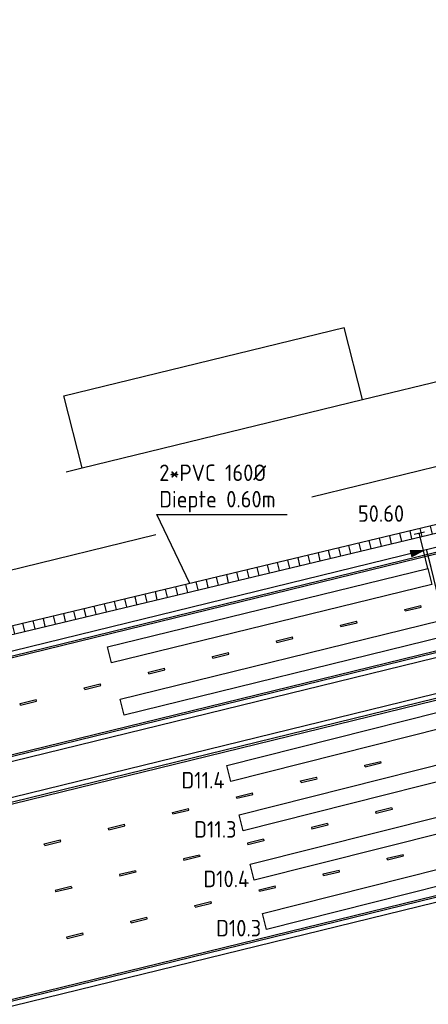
# Model space of a CAD drawing. Extents: x 124708 to 143435, y 487373 to 494715.
# Tile 25 of 32: x 143234 to 143259, y 487454 to 487513. Entities that reach past the tile are written whole.
import ezdxf
from ezdxf.enums import TextEntityAlignment as Align

# ---------------------------------------------------------------- set-up
doc = ezdxf.new("R2010")
doc.units = 0
doc.header["$LTSCALE"] = 0.25
doc.header["$MEASUREMENT"] = 0
doc.layers.get('0').update_dxf_attribs({"linetype": 'CONTINUOUS'})
for name, color, linetype in [('01-CALQUE', 1, 'CONTINUOUS'), ('BUIS', 1, 'CONTINUOUS'), ('GEBOUW', 252, 'CONTINUOUS'), ('KABEL-500', 3, 'CONTINUOUS'), ('LUS-T-CODE', 1, 'CONTINUOUS'), ('LUSSEN', 7, 'CONTINUOUS'), ('MAAT-T-CODE', 7, 'CONTINUOUS'), ('MAATVOERING', 7, 'CONTINUOUS'), ('MARKERING', 9, 'CONTINUOUS'), ('ONDERGROND', 7, 'CONTINUOUS'), ('UITSLIJPER', 1, 'CONTINUOUS')]:
    doc.layers.add(name, color=color, linetype=linetype)
doc.styles.add('I020-0', font='isocp.shx', dxfattribs={"height": 1})
doc.styles.add('I020-1', font='ISO.shx', dxfattribs={"height": 2})
doc.styles.add('ISO', font='isocp.shx')

# ---------------------------------------------------------------- blocks, each defined once
blk = doc.blocks.new('V_20X1')
blk.add_3dface([(0.5, 0), (0.5, -20), (-0.5, -20), (-0.5, 0)])
at = {"layer": 'LUS-T-CODE', "linetype": 'CONTINUOUS', "style": 'I020-1'}
blk.add_attdef('LUS', text='', height=1, rotation=345.32284, dxfattribs=at).set_placement((-0.206, -21.765), align=Align.MIDDLE_CENTER)
blk = doc.blocks.new('V_P2')
for p, q in [((0, 0), (0.78, 0.194)), ((0.78, 0.181), (0, 0)), ((0, 0), (0.78, 0.171)), ((0.78, 0.159), (0, 0)), ((0, 0), (0.78, 0.146)), ((0.78, 0.135), (0, 0)), ((0, 0), (0.78, 0.121)), ((0.78, 0.11), (0, 0)), ((0, 0), (0.78, 0.097)), ((0.78, 0.085), (0, 0)), ((0, 0), (0.78, 0.073)), ((0.78, 0.06), (0, 0)), ((0, 0), (0.78, 0.049)), ((0.78, 0.037), (0, 0)), ((0, 0), (0.78, 0.026)), ((0.78, 0.012), (0, 0)), ((0, 0), (0.78, 0)), ((0.78, -0.194), (0, 0)), ((0, 0), (0.78, -0.097)), ((0, 0), (0.78, -0.146)), ((0, 0), (0.78, -0.049)), ((0, 0), (0.78, 0)), ((0.78, -0.181), (0, 0)), ((0, 0), (0.78, -0.171)), ((0.78, -0.159), (0, 0)), ((0.78, -0.135), (0, 0)), ((0, 0), (0.78, -0.121)), ((0.78, -0.11), (0, 0)), ((0, 0), (0.78, -0.073)), ((0.78, -0.037), (0, 0)), ((0, 0), (0.78, -0.026)), ((0.78, -0.06), (0, 0)), ((0.78, -0.085), (0, 0)), ((0.78, -0.012), (0, 0)), ((0.78, -0.194), (0.78, 0.194))]:
    blk.add_line(p, q)
at = {"layer": 'MAATVOERING', "style": 'I020-0', "flags": 1}
blk.add_attdef('MAAT', (-446006.76, 243439.275), '', height=1, dxfattribs=at)
blk = doc.blocks.new('NB_KAA0')
at = {"color": 1}
blk.add_3dface([(1189, 0), (1189, 841), (0, 841), (0, 0)], dxfattribs=at)
at = {"color": 5}
blk.add_3dface([(1179, 10), (1179, 831), (25, 831), (25, 10)], dxfattribs=at)
at = {"layer": 'MAATVOERING', "style": 'I020-0', "flags": 1}
for tag in ['PLOTDATUM', 'FILENAAM']:
    blk.add_attdef(tag, (-285681, -974749), '', height=1, dxfattribs=at)
blk = doc.blocks.new('V_DOORSN')
at = {"layer": 'BUIS', "linetype": 'CONTINUOUS', "style": 'ISO'}
for tag, p in [('1', (0, 3.2)), ('2', (0, 0))]:
    blk.add_attdef(tag, p, '', height=2, dxfattribs=at)
at = {"layer": 'BUIS', "linetype": 'CONTINUOUS', "style": 'ISO', "flags": 1}
for tag in ['4', '3', '5', '7', '6']:
    blk.add_attdef(tag, (0, 0), '', height=1, dxfattribs=at)

msp = doc.modelspace()

# ---------------------------------------------------------------- hatches: boundary and pattern name
at = {"layer": 'BUIS', "linetype": 'CONTINUOUS'}
h = msp.add_hatch(dxfattribs=at)
h.set_pattern_fill('LINE', color=256, scale=0.1, style=0, pattern_type=2)
h.set_pattern_definition([(283.4126, (143283.193, 487479.281), (0.61768, 0.147296), [])])
h.paths.add_polyline_path([(143272.652, 487485.829), (143272.71, 487485.585), (143223.989, 487473.967), (143223.931, 487474.21), (143223.873, 487474.454), (143272.594, 487486.072)])

# ---------------------------------------------------------------- linework, layer by layer
at = {"layer": 'BUIS'}
for p, q in [((143244.258, 487479.315), (143242.254, 487483.484)), ((143242.254, 487483.484), (143250.166, 487483.484))]:
    msp.add_line(p, q, dxfattribs=at)
at = {"layer": 'BUIS', "flags": 128}
msp.add_lwpolyline([(143272.652, 487485.829), (143272.594, 487486.072), (143223.873, 487474.454), (143223.931, 487474.21), (143223.989, 487473.967), (143272.71, 487485.585)], close=True, dxfattribs=at)
at = {"layer": 'GEBOUW'}
for p, q in [((143236.624, 487490.692), (143253.63, 487494.824)), ((143254.736, 487490.462), (143253.63, 487494.824)), ((143254.736, 487490.462), (143261.123, 487492.014)), ((143237.73, 487486.328), (143236.624, 487490.692)), ((143237.73, 487486.328), (143254.736, 487490.462)), ((143251.657, 487484.57), (143274.449, 487490.108)), ((143236.761, 487486.082), (143237.73, 487486.328)), ((143233.128, 487480.067), (143242.201, 487482.272))]:
    msp.add_line(p, q, dxfattribs=at)
at = {"layer": 'KABEL-500'}
for p, q in [((143257.869, 487482.303), (143258.487, 487482.451)), ((143258.431, 487481.318), (143258.178, 487482.377))]:
    msp.add_line(p, q, dxfattribs=at)
at = {"layer": 'MARKERING'}
for p, q in [((143274.717, 487484.995), (143225.383, 487472.918)), ((143274.74, 487484.897), (143225.406, 487472.82)), ((143277.382, 487479.677), (143214.163, 487464.2)), ((143277.406, 487479.58), (143214.187, 487464.103)), ((143257.292, 487477.746), (143258.263, 487477.984)), ((143257.316, 487477.648), (143258.287, 487477.886)), ((143258.287, 487477.886), (143258.263, 487477.984)), ((143281.084, 487477.7), (143228.968, 487464.943)), ((143281.107, 487477.602), (143229.012, 487464.849)), ((143257.315, 487477.649), (143257.292, 487477.746)), ((143257.304, 487477.697), (143257.304, 487477.695)), ((143253.406, 487476.795), (143254.378, 487477.033)), ((143253.43, 487476.697), (143253.406, 487476.795)), ((143253.418, 487476.746), (143253.419, 487476.744)), ((143253.43, 487476.697), (143254.402, 487476.935)), ((143254.401, 487476.935), (143254.378, 487477.032)), ((143249.521, 487475.844), (143250.492, 487476.082)), ((143249.545, 487475.746), (143250.516, 487475.984)), ((143250.516, 487475.984), (143250.492, 487476.081)), ((143249.545, 487475.746), (143249.521, 487475.844)), ((143249.533, 487475.795), (143249.533, 487475.793)), ((143245.636, 487474.893), (143246.607, 487475.131)), ((143245.66, 487474.795), (143245.636, 487474.892)), ((143245.648, 487474.844), (143245.648, 487474.842)), ((143245.66, 487474.795), (143246.631, 487475.033)), ((143246.631, 487475.033), (143246.607, 487475.13)), ((143241.75, 487473.942), (143242.722, 487474.179)), ((143241.774, 487473.844), (143241.751, 487473.941)), ((143241.762, 487473.893), (143241.763, 487473.891)), ((143241.774, 487473.844), (143242.746, 487474.081)), ((143242.746, 487474.082), (143242.722, 487474.179)), ((143237.865, 487472.991), (143238.836, 487473.228)), ((143237.889, 487472.893), (143238.86, 487473.13)), ((143238.86, 487473.131), (143238.837, 487473.228)), ((143237.889, 487472.893), (143237.865, 487472.99)), ((143237.877, 487472.942), (143237.878, 487472.94)), ((143233.98, 487472.039), (143234.951, 487472.277)), ((143234.004, 487471.942), (143233.98, 487472.039)), ((143233.992, 487471.99), (143233.992, 487471.989)), ((143234.004, 487471.941), (143234.975, 487472.179)), ((143234.975, 487472.18), (143234.951, 487472.277)), ((143254.867, 487468.297), (143255.839, 487468.534)), ((143254.891, 487468.199), (143254.867, 487468.296)), ((143254.879, 487468.248), (143254.88, 487468.246)), ((143254.891, 487468.199), (143255.863, 487468.436)), ((143255.863, 487468.437), (143255.839, 487468.534)), ((143250.982, 487467.345), (143251.953, 487467.583)), ((143251.006, 487467.248), (143250.982, 487467.345)), ((143250.994, 487467.296), (143250.995, 487467.295)), ((143251.006, 487467.247), (143251.977, 487467.485)), ((143251.977, 487467.486), (143251.954, 487467.583)), ((143247.097, 487466.394), (143248.068, 487466.632)), ((143247.121, 487466.296), (143248.092, 487466.534)), ((143248.092, 487466.535), (143248.068, 487466.632)), ((143247.121, 487466.297), (143247.097, 487466.394)), ((143247.109, 487466.345), (143247.109, 487466.343)), ((143243.212, 487465.443), (143244.183, 487465.681)), ((143243.235, 487465.346), (143243.212, 487465.443)), ((143243.224, 487465.394), (143243.224, 487465.392)), ((143243.236, 487465.345), (143244.207, 487465.583)), ((143244.207, 487465.583), (143244.183, 487465.681)), ((143256.503, 487465.713), (143255.532, 487465.475)), ((143255.532, 487465.475), (143255.556, 487465.377)), ((143256.527, 487465.615), (143255.556, 487465.377)), ((143256.504, 487465.712), (143256.527, 487465.615)), ((143256.515, 487465.664), (143256.515, 487465.666)), ((143277.66, 487464.92), (143220.456, 487450.917)), ((143277.684, 487464.823), (143220.459, 487450.815)), ((143239.326, 487464.492), (143240.298, 487464.73)), ((143240.321, 487464.632), (143240.298, 487464.729)), ((143252.618, 487464.762), (143251.647, 487464.524)), ((143252.642, 487464.664), (143251.671, 487464.426)), ((143252.618, 487464.761), (143252.642, 487464.664)), ((143252.63, 487464.713), (143252.63, 487464.715)), ((143239.35, 487464.395), (143239.326, 487464.492)), ((143239.338, 487464.443), (143239.339, 487464.441)), ((143239.35, 487464.394), (143240.322, 487464.632)), ((143251.647, 487464.523), (143251.671, 487464.426)), ((143235.441, 487463.541), (143236.412, 487463.779)), ((143235.465, 487463.443), (143235.441, 487463.541)), ((143235.465, 487463.443), (143236.436, 487463.681)), ((143236.436, 487463.681), (143236.412, 487463.778)), ((143248.733, 487463.811), (143247.762, 487463.573)), ((143247.762, 487463.572), (143247.785, 487463.475)), ((143248.757, 487463.713), (143247.786, 487463.475)), ((143248.733, 487463.81), (143248.757, 487463.713)), ((143248.745, 487463.762), (143248.744, 487463.763)), ((143244.848, 487462.859), (143243.876, 487462.622)), ((143244.848, 487462.859), (143244.872, 487462.762)), ((143256.23, 487462.661), (143257.202, 487462.898)), ((143257.226, 487462.801), (143257.202, 487462.898)), ((143243.876, 487462.621), (143243.9, 487462.524)), ((143244.872, 487462.761), (143243.9, 487462.524)), ((143244.86, 487462.81), (143244.859, 487462.812)), ((143256.254, 487462.563), (143256.23, 487462.66)), ((143256.242, 487462.612), (143256.243, 487462.61)), ((143256.254, 487462.563), (143257.226, 487462.8)), ((143240.962, 487461.908), (143239.991, 487461.671)), ((143239.991, 487461.67), (143240.015, 487461.573)), ((143240.986, 487461.81), (143240.015, 487461.573)), ((143240.962, 487461.908), (143240.986, 487461.811)), ((143240.974, 487461.859), (143240.974, 487461.861)), ((143252.345, 487461.709), (143253.316, 487461.947)), ((143252.369, 487461.612), (143252.345, 487461.709)), ((143252.357, 487461.66), (143252.357, 487461.658)), ((143252.369, 487461.611), (143253.34, 487461.849)), ((143253.34, 487461.85), (143253.316, 487461.947)), ((143237.077, 487460.957), (143236.106, 487460.719)), ((143236.106, 487460.719), (143236.13, 487460.622)), ((143237.101, 487460.859), (143236.13, 487460.621)), ((143237.077, 487460.957), (143237.101, 487460.86)), ((143237.089, 487460.908), (143237.089, 487460.91)), ((143248.46, 487460.758), (143249.431, 487460.996)), ((143248.484, 487460.661), (143248.46, 487460.758)), ((143248.472, 487460.709), (143248.472, 487460.707)), ((143248.484, 487460.66), (143249.455, 487460.898)), ((143249.455, 487460.898), (143249.431, 487460.996)), ((143244.574, 487459.807), (143245.546, 487460.045)), ((143244.598, 487459.709), (143245.57, 487459.947)), ((143245.57, 487459.947), (143245.546, 487460.044)), ((143244.598, 487459.71), (143244.575, 487459.807)), ((143244.586, 487459.758), (143244.587, 487459.756)), ((143240.689, 487458.856), (143241.661, 487459.094)), ((143240.713, 487458.758), (143240.689, 487458.856)), ((143240.701, 487458.807), (143240.702, 487458.805)), ((143240.713, 487458.758), (143241.685, 487458.996)), ((143241.684, 487458.996), (143241.661, 487459.093)), ((143236.804, 487457.905), (143237.775, 487458.143)), ((143237.799, 487458.045), (143237.775, 487458.142)), ((143236.828, 487457.807), (143236.804, 487457.904)), ((143236.816, 487457.856), (143236.816, 487457.854)), ((143236.828, 487457.807), (143237.799, 487458.045))]:
    msp.add_line(p, q, dxfattribs=at)
at = {"layer": 'ONDERGROND'}
for p, q in [((143274.686, 487485.297), (143224.454, 487473)), ((143277.478, 487479.289), (143214.258, 487463.812)), ((143228.83, 487465.218), (143286.901, 487479.433)), ((143277.551, 487464.482), (143220.538, 487450.525))]:
    msp.add_line(p, q, dxfattribs=at)
at = {"layer": 'UITSLIJPER'}
msp.add_line((143258.698, 487480.225), (143258.431, 487481.318), dxfattribs=at)
at = {"layer": 'UITSLIJPER', "flags": 128}
msp.add_lwpolyline([(143259.665, 487477.116), (143258.892, 487480.273), (143258.625, 487481.365)], dxfattribs=at)

# ---------------------------------------------------------------- block references
at = {"layer": '01-CALQUE', "xscale": 0.5, "yscale": 0.5, "zscale": 0.5}
msp.add_blockref('NB_KAA0', (142840.5, 487374.5), dxfattribs=at)
at = {"layer": 'BUIS'}
ref = msp.add_blockref('V_DOORSN', (143242.41, 487483.922), dxfattribs=dict(at, xscale=0.5, yscale=0.5, zscale=0.5))
ref.add_attrib('3', '2*PVC 160%%c', (143242.41, 487485.522), dxfattribs={"linetype": 'CONTINUOUS', "height": 1, "style": 'ISO'})
ref.add_attrib('4', 'Diepte 0.60m', (143242.41, 487483.922), dxfattribs={"linetype": 'CONTINUOUS', "height": 1, "style": 'ISO'})
at = {"layer": 'LUSSEN'}
ref = msp.add_blockref('V_20X1', (143258.817, 487479.739), dxfattribs=dict(at, rotation=283.7557984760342))
ref.add_attrib('LUS', 'D65.3', dxfattribs={"layer": 'LUS-T-CODE', "linetype": 'CONTINUOUS', "height": 1, "style": 'I020-1'}).set_placement((143261.393, 487480.229), align=Align.MIDDLE_CENTER)
ref = msp.add_blockref('V_20X1', (143259.59, 487476.583), dxfattribs=dict(at, rotation=283.7557984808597))
ref.add_attrib('LUS', 'D65.4', dxfattribs={"layer": 'LUS-T-CODE', "linetype": 'CONTINUOUS', "height": 1, "style": 'I020-1'}).set_placement((143261.788, 487477.35), align=Align.MIDDLE_CENTER)
ref = msp.add_blockref('V_20X1', (143266.019, 487472.678), dxfattribs=dict(at, rotation=284.1191256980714))
ref.add_attrib('LUS', 'D11.4', dxfattribs={"layer": 'LUS-T-CODE', "linetype": 'CONTINUOUS', "height": 1, "style": 'I020-1'}).set_placement((143245.062, 487467.393), align=Align.MIDDLE_CENTER)
ref = msp.add_blockref('V_20X1', (143266.769, 487469.696), dxfattribs=dict(at, rotation=284.1191256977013))
ref.add_attrib('LUS', 'D11.3', dxfattribs={"layer": 'LUS-T-CODE', "linetype": 'CONTINUOUS', "height": 1, "style": 'I020-1'}).set_placement((143245.812, 487464.411), align=Align.MIDDLE_CENTER)
ref = msp.add_blockref('V_20X1', (143267.431, 487466.694), dxfattribs=dict(at, rotation=284.1191256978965))
ref.add_attrib('LUS', 'D10.4', dxfattribs={"layer": 'LUS-T-CODE', "linetype": 'CONTINUOUS', "height": 1, "style": 'I020-1'}).set_placement((143246.474, 487461.409), align=Align.MIDDLE_CENTER)
ref = msp.add_blockref('V_20X1', (143268.182, 487463.712), dxfattribs=dict(at, rotation=284.1191256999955))
ref.add_attrib('LUS', 'D10.3', dxfattribs={"layer": 'LUS-T-CODE', "linetype": 'CONTINUOUS', "height": 1, "style": 'I020-1'}).set_placement((143247.224, 487458.427), align=Align.MIDDLE_CENTER)
at = {"layer": 'MAATVOERING'}
ref = msp.add_blockref('V_P2', (143258.431, 487481.318), dxfattribs=dict(at, rotation=193.7557984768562))
ref.add_attrib('MAAT', '50.60', dxfattribs={"layer": 'MAAT-T-CODE', "linetype": 'CONTINUOUS', "height": 1, "style": 'I020-1'}).set_placement((143255.859, 487483.55), align=Align.MIDDLE_CENTER)

doc.saveas('drawing.dxf')
